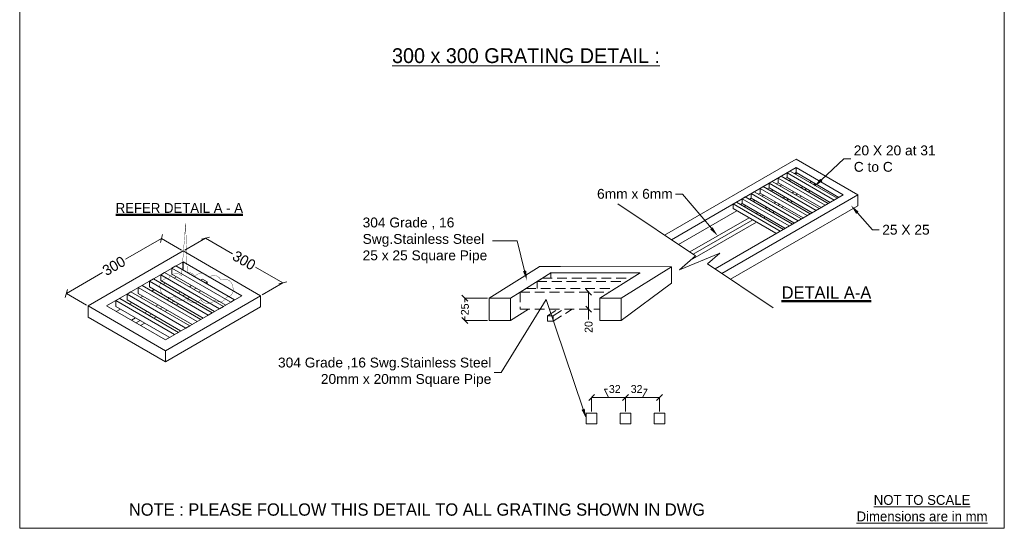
# Model space of a CAD drawing. Header units: metres. Extents: x 362935 to 596424, y 80601 to 172483.
# Tile 106 of 174: x 404056 to 414055, y 101611 to 106770. Entities that reach past the tile are written whole.
import ezdxf
from ezdxf import colors
from ezdxf.entities.mleader import LeaderData, LeaderLine
from ezdxf.math import Vec2, Vec3

# ---------------------------------------------------------------- set-up
doc = ezdxf.new("R2010")
doc.units = ezdxf.units.M
doc.linetypes.add('Hidden', pattern=[6, 4, -2])
doc.layers.get('0').update_dxf_attribs({"color": 8, "lineweight": 5})
doc.layers.get('Defpoints').update_dxf_attribs({"color": 8, "lineweight": 5})
for name, color, linetype, lineweight in [('CKD-Dimensions', 8, 'Continuous', 5), ('CKD_Grating', 8, 'Continuous', 5), ('L6', 8, 'Continuous', 5)]:
    doc.layers.add(name, color=color, linetype=linetype, lineweight=lineweight)
doc.styles.add('CKD_Dimension Text', font='GOTHIC.TTF')
doc.styles.get("Standard").update_dxf_attribs({"font": 'arial.ttf'})
doc.dimstyles.new('CKD-Dimensions', dxfattribs={"dimscale": 0.8, "dimtxt": 100, "dimasz": 75, "dimexe": 0, "dimexo": 20, "dimgap": 20, "dimtad": 0, "dimdec": 0, "dimzin": 4, "dimdsep": 46, "dimtxsty": 'CKD_Dimension Text', "dimblk": 'OBLIQUE', "dimcen": 12, "dimclrd": 256, "dimclre": 256, "dimclrt": 7, "dimazin": 2, "dimtfac": 1, "dimtdec": 0, "dimtofl": 0, "dimtmove": 1, "dimatfit": 2, "dimfxl": 0, "dimtolj": 1, "dimtzin": 0, "dimlwd": -1, "dimlwe": -1, "dimarcsym": 0})

# ---------------------------------------------------------------- blocks, each defined once
blk = doc.blocks.new('_Oblique')
at = {"color": 0, "linetype": 'ByBlock', "lineweight": -2}
blk.add_line((-0.5, -0.5), (0.5, 0.5), dxfattribs=at)
blk = doc.blocks.new('*D198')
at = {"layer": 'CKD-Dimensions', "ltscale": 4, "transparency": 16777216}
for p, q in [((5969.5, 1412), (5937.5, 1412)), ((5937.5, 1412), (5980.7, 1327.5)), ((5808.3, 1183.1), (5808.3, 1327.5)), ((5808.3, 1327.5), (6153.1, 1327.5)), ((6153.1, 1183.1), (6153.1, 1327.5))]:
    blk.add_line(p, q, dxfattribs=at)
at = {"layer": 'Defpoints', "color": 0, "transparency": 16777216}
for p in [(6153.1, 1327.5), (5808.3, 1167.1), (6153.1, 1167.1)]:
    blk.add_point(p, dxfattribs=at)
at = {"layer": 'CKD-Dimensions', "linetype": 'ByBlock', "transparency": 16777216, "xscale": 60, "yscale": 60, "zscale": 60, "rotation": 180}
blk.add_blockref('_Oblique', (5808.3, 1327.5), dxfattribs=at)
at = {"layer": 'CKD-Dimensions', "linetype": 'ByBlock', "transparency": 16777216, "xscale": 60, "yscale": 60, "zscale": 60}
blk.add_blockref('_Oblique', (6153.1, 1327.5), dxfattribs=at)
at = {"layer": 'CKD-Dimensions', "color": 7, "transparency": 16777216, "insert": (6043.2, 1412), "char_height": 80, "attachment_point": 5, "style": 'CKD_Dimension Text'}
blk.add_mtext('\\A1;32', dxfattribs=at)
blk = doc.blocks.new('*D199')
at = {"layer": 'CKD-Dimensions', "ltscale": 4, "transparency": 16777216}
for p, q in [((6370.5, 1412), (6325.5, 1327.5)), ((6338.5, 1412), (6370.5, 1412)), ((6153.1, 1183.1), (6153.1, 1327.5)), ((6153.1, 1327.5), (6497.9, 1327.5)), ((6497.9, 1183.1), (6497.9, 1327.5))]:
    blk.add_line(p, q, dxfattribs=at)
at = {"layer": 'Defpoints', "color": 0, "transparency": 16777216}
for p in [(6497.9, 1327.5), (6153.1, 1167.1), (6497.9, 1167.1)]:
    blk.add_point(p, dxfattribs=at)
at = {"layer": 'CKD-Dimensions', "linetype": 'ByBlock', "transparency": 16777216, "xscale": 60, "yscale": 60, "zscale": 60, "rotation": 180}
blk.add_blockref('_Oblique', (6153.1, 1327.5), dxfattribs=at)
at = {"layer": 'CKD-Dimensions', "linetype": 'ByBlock', "transparency": 16777216, "xscale": 60, "yscale": 60, "zscale": 60}
blk.add_blockref('_Oblique', (6497.9, 1327.5), dxfattribs=at)
at = {"layer": 'CKD-Dimensions', "color": 7, "transparency": 16777216, "insert": (6264.8, 1412), "char_height": 80, "attachment_point": 5, "style": 'CKD_Dimension Text'}
blk.add_mtext('\\A1;32', dxfattribs=at)
blk = doc.blocks.new('*D200')
at = {"layer": 'CKD-Dimensions', "ltscale": 4, "transparency": 16777216}
for p, q in [((1676, 2822.2), (1886.1, 2943.5)), ((1886.1, 2943.5), (2162.6, 2783.9)), ((2672, 2489.8), (2395.5, 2649.4)), ((2461.9, 2368.5), (2672, 2489.8))]:
    blk.add_line(p, q, dxfattribs=at)
at = {"layer": 'Defpoints', "color": 0, "transparency": 16777216}
for p in [(1660, 2813), (2672, 2489.8), (2445.9, 2359.3)]:
    blk.add_point(p, dxfattribs=at)
at = {"layer": 'CKD-Dimensions', "linetype": 'ByBlock', "transparency": 16777216, "xscale": 60, "yscale": 60, "zscale": 60}
for p, rotation in [((1886.1, 2943.5), 149.9999999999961), ((2672, 2489.8), 329.9999999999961)]:
    blk.add_blockref('_Oblique', p, dxfattribs=dict(at, rotation=rotation))
at = {"layer": 'CKD-Dimensions', "color": 7, "transparency": 16777216, "insert": (2279, 2716.7), "char_height": 80, "attachment_point": 5, "rotation": 330, "style": 'CKD_Dimension Text'}
blk.add_mtext('\\A1;{\\H1.3333x;300}', dxfattribs=at)
blk = doc.blocks.new('*D201')
at = {"layer": 'CKD-Dimensions', "ltscale": 4, "transparency": 16777216}
for p, q in [((1440, 2940), (1073.3, 2728.3)), ((1644, 2822.2), (1440, 2940)), ((473.8, 2382.2), (840.5, 2593.9)), ((677.8, 2264.4), (473.8, 2382.2))]:
    blk.add_line(p, q, dxfattribs=at)
at = {"layer": 'Defpoints', "color": 0, "transparency": 16777216}
for p in [(1660, 2813), (473.8, 2382.2), (693.8, 2255.2)]:
    blk.add_point(p, dxfattribs=at)
at = {"layer": 'CKD-Dimensions', "linetype": 'ByBlock', "transparency": 16777216, "xscale": 60, "yscale": 60, "zscale": 60}
for p, rotation in [((1440, 2940), 29.99999999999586), ((473.8, 2382.2), 209.9999999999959)]:
    blk.add_blockref('_Oblique', p, dxfattribs=dict(at, rotation=rotation))
at = {"layer": 'CKD-Dimensions', "color": 7, "transparency": 16777216, "insert": (956.9, 2661.1), "char_height": 80, "attachment_point": 5, "rotation": 30, "style": 'CKD_Dimension Text'}
blk.add_mtext('\\A1;{\\H1.3333x;300}', dxfattribs=at)
blk = doc.blocks.new('*D211')
at = {"layer": 'CKD-Dimensions', "ltscale": 4, "transparency": 16777216}
for p, q in [((4750.9, 2334.3), (4521.5, 2334.3)), ((4521.5, 2334.3), (4521.5, 2294.6)), ((4521.5, 2107.6), (4521.5, 2147.3)), ((4750.9, 2107.6), (4521.5, 2107.6))]:
    blk.add_line(p, q, dxfattribs=at)
at = {"layer": 'Defpoints', "color": 0, "transparency": 16777216}
for p in [(4521.5, 2334.3), (4766.9, 2334.3), (4766.9, 2107.6)]:
    blk.add_point(p, dxfattribs=at)
at = {"layer": 'CKD-Dimensions', "linetype": 'ByBlock', "transparency": 16777216, "xscale": 60, "yscale": 60, "zscale": 60}
for p, rotation in [((4521.5, 2334.3), 90), ((4521.5, 2107.6), 270)]:
    blk.add_blockref('_Oblique', p, dxfattribs=dict(at, rotation=rotation))
at = {"layer": 'CKD-Dimensions', "color": 7, "transparency": 16777216, "insert": (4521.5, 2221), "char_height": 80, "attachment_point": 5, "rotation": 90, "style": 'CKD_Dimension Text'}
blk.add_mtext('\\A1;25', dxfattribs=at)
blk = doc.blocks.new('*D212')
at = {"layer": 'CKD-Dimensions', "ltscale": 4, "transparency": 16777216}
for p, q in [((5781.5, 2395.2), (5778, 2395.2)), ((5778, 2222.7), (5778, 2395.2)), ((5781.5, 2222.7), (5778, 2222.7)), ((5778, 2222.7), (5778, 2116.3))]:
    blk.add_line(p, q, dxfattribs=at)
at = {"layer": 'Defpoints', "color": 0, "transparency": 16777216}
for p in [(5778, 2395.2), (5797.5, 2395.2), (5797.5, 2222.7)]:
    blk.add_point(p, dxfattribs=at)
at = {"layer": 'CKD-Dimensions', "linetype": 'ByBlock', "transparency": 16777216, "xscale": 60, "yscale": 60, "zscale": 60}
for p, rotation in [((5778, 2395.2), 90), ((5778, 2222.7), 270)]:
    blk.add_blockref('_Oblique', p, dxfattribs=dict(at, rotation=rotation))
at = {"layer": 'CKD-Dimensions', "color": 7, "transparency": 16777216, "insert": (5778, 2042), "char_height": 80, "attachment_point": 5, "rotation": 90, "style": 'CKD_Dimension Text'}
blk.add_mtext('\\A1;20', dxfattribs=at)
blk = doc.blocks.new('G$C70A365CB')
at = {"ltscale": 4}
blk.add_lwpolyline([(9999, 0), (0, 0), (0, 12692), (9999, 12692)], close=True, dxfattribs=at)
at = {"layer": 'CKD_Grating', "color": 8}
for p, q in [((6548.5, 2974), (7884.5, 3745.3)), ((7884.5, 3745.3), (8513.2, 3382.3)), ((6618.4, 2927.2), (7884.5, 3658.2)), ((7868.7, 3598.3), (7884.5, 3607.4)), ((7884.5, 3658.2), (8362.3, 3382.3)), ((7884.5, 3658.2), (7884.5, 3589.2)), ((7884.5, 3607.4), (8318.3, 3356.9)), ((7061.3, 2631.2), (8362.3, 3382.3)), ((7131.2, 2584.5), (8513.2, 3382.3)), ((8513.2, 3382.3), (8513.2, 3272.2)), ((6691.3, 2878.5), (7284.1, 3220.8)), ((7219.6, 2525.4), (8513.2, 3272.2)), ((693.8, 2255.2), (1660, 2813)), ((1660, 2813), (2445.9, 2359.3)), ((882.4, 2255.2), (1660, 2704.1)), ((1660, 2704.1), (2257.2, 2359.3)), ((4766.9, 2334.3), (5275.4, 2653.4)), ((5275.4, 2654.4), (5492.9, 2654.4)), ((5492.9, 2654.4), (6617.9, 2653.6)), ((6109.5, 2334.5), (6617.9, 2653.6)), ((6617.9, 2653.6), (6617.9, 2487.2)), ((5081.1, 2395.2), (5392.4, 2590.5)), ((5386.1, 2590.5), (6293.5, 2590.5)), ((5392.4, 2590.5), (5392.4, 2536.4)), ((5891.9, 2334.5), (6299.9, 2590.5)), ((6109.2, 2107.6), (6617.9, 2487.2)), ((1479.7, 1801.4), (2445.9, 2359.3)), ((1479.7, 1910.3), (2257.2, 2359.3)), ((2445.9, 2359.3), (2445.9, 2245.8)), ((4766.9, 2334.3), (4984.5, 2334.3)), ((4984.5, 2334.5), (4908.9, 2334.5)), ((5081.1, 2395.2), (4984.5, 2334.5)), ((4984.5, 2334.5), (4984.5, 2107.6)), ((5891.9, 2334.5), (6109.5, 2334.5)), ((5891.9, 2107.8), (5891.9, 2334.5)), ((6109.5, 2334.5), (6109.5, 2107.8)), ((693.8, 2255.2), (693.8, 2141.7)), ((693.8, 2255.2), (1479.7, 1801.4)), ((980.6, 2198.4), (1023.4, 2223.1)), ((1479.7, 1688), (2445.9, 2245.8)), ((4984.5, 2107.6), (5167.9, 2222.7)), ((693.8, 2141.7), (1479.7, 1688)), ((4984.5, 2107.6), (4766.9, 2107.6)), ((4984.5, 2107.6), (4908.9, 2107.6)), ((6109.5, 2107.8), (5891.9, 2107.8)), ((1479.7, 1801.4), (1479.7, 1688))]:
    blk.add_line(p, q, dxfattribs=at)
at = {"layer": 'CKD_Grating', "color": 4}
for p, q in [((7793.3, 3605.5), (7824.7, 3623.7)), ((7793.3, 3605.5), (8271.1, 3329.7)), ((7793.3, 3605.5), (7793.3, 3558.4)), ((7824.7, 3623.7), (8302.5, 3347.8)), ((7611, 3500.3), (7642.4, 3518.4)), ((7611, 3500.3), (8088.8, 3224.4)), ((7611, 3500.3), (7611, 3453.1)), ((7642.4, 3518.4), (8120.2, 3242.6)), ((7702.1, 3552.9), (7733.6, 3571.1)), ((7702.1, 3552.9), (8180, 3277.1)), ((7702.1, 3552.9), (7702.1, 3505.7)), ((7702.1, 3505.7), (8139.1, 3253.5)), ((7733.6, 3571.1), (8211.4, 3295.2)), ((7793.3, 3558.4), (8230.2, 3306.1)), ((7428.7, 3395), (7460.1, 3413.2)), ((7460.1, 3413.2), (7937.9, 3137.3)), ((7519.8, 3447.7), (7551.3, 3465.8)), ((7519.8, 3447.7), (7997.6, 3171.8)), ((7519.8, 3447.7), (7519.8, 3400.5)), ((7519.8, 3400.5), (7956.8, 3148.2)), ((7551.3, 3465.8), (8029.1, 3189.9)), ((7611, 3453.1), (8047.9, 3200.8)), ((7246.3, 3289.8), (7277.8, 3307.9)), ((7277.8, 3307.9), (7755.6, 3032)), ((7337.5, 3342.4), (7368.9, 3360.5)), ((7337.5, 3342.4), (7815.3, 3066.5)), ((7337.5, 3342.4), (7337.5, 3295.2)), ((7368.9, 3360.5), (7846.7, 3084.7)), ((7428.7, 3395), (7906.5, 3119.2)), ((7428.7, 3395), (7428.7, 3347.8)), ((7428.7, 3347.8), (7862.5, 3097.4)), ((8271.1, 3329.7), (8302.5, 3347.8)), ((7246.3, 3289.8), (7724.1, 3013.9)), ((7246.3, 3289.8), (7246.3, 3242.6)), ((7246.3, 3242.6), (7680.1, 2992.1)), ((7337.5, 3295.2), (7771.3, 3044.7)), ((8088.8, 3224.4), (8120.2, 3242.6)), ((8180, 3277.1), (8211.4, 3295.2)), ((7906.5, 3119.2), (7937.9, 3137.3)), ((7997.6, 3171.8), (8029.1, 3189.9)), ((7724.1, 3013.9), (7755.6, 3032)), ((7815.3, 3066.5), (7846.7, 3084.7)), ((1546, 2638.3), (1585.3, 2661)), ((1546, 2638.3), (2143.3, 2293.5)), ((1546, 2638.3), (1546, 2579.3)), ((1585.3, 2661), (2182.6, 2316.2)), ((1318.1, 2506.7), (1357.4, 2529.4)), ((1318.1, 2506.7), (1915.4, 2161.9)), ((1318.1, 2506.7), (1318.1, 2447.7)), ((1357.4, 2529.4), (1954.7, 2184.6)), ((1432.1, 2572.5), (1471.4, 2595.2)), ((1432.1, 2572.5), (2029.3, 2227.7)), ((1432.1, 2572.5), (1432.1, 2513.5)), ((1432.1, 2513.5), (1978.3, 2198.2)), ((1471.4, 2595.2), (2068.6, 2250.4)), ((1546, 2579.3), (2092.2, 2264)), ((1204.2, 2440.9), (1243.5, 2463.6)), ((1204.2, 2440.9), (1801.4, 2096.1)), ((1204.2, 2440.9), (1204.2, 2382)), ((1243.5, 2463.6), (1840.7, 2118.8)), ((1318.1, 2447.7), (1864.3, 2132.4)), ((976.3, 2309.4), (1015.6, 2332)), ((976.3, 2309.4), (1573.5, 1964.5)), ((976.3, 2309.4), (976.3, 2250.4)), ((1015.6, 2332), (1612.8, 1987.2)), ((1090.2, 2375.1), (1129.5, 2397.8)), ((1090.2, 2375.1), (1687.5, 2030.3)), ((1090.2, 2375.1), (1090.2, 2316.2)), ((1090.2, 2316.2), (1632.5, 2003.1)), ((1129.5, 2397.8), (1726.8, 2053)), ((1204.2, 2382), (1750.4, 2066.6)), ((2143.3, 2293.5), (2182.6, 2316.2)), ((976.3, 2250.4), (1518.5, 1937.3)), ((2029.3, 2227.7), (2068.6, 2250.4)), ((1801.4, 2096.1), (1840.7, 2118.8)), ((1915.4, 2161.9), (1954.7, 2184.6)), ((1687.5, 2030.3), (1726.8, 2053)), ((1573.5, 1964.5), (1612.8, 1987.2))]:
    blk.add_line(p, q, dxfattribs=at)
at = {"layer": 'CKD_Grating'}
for p, q in [((7683.3, 3494.8), (7702.1, 3505.7)), ((7774.4, 3547.5), (7793.3, 3558.4)), ((7812.2, 3525.7), (7831, 3536.6)), ((7501, 3389.6), (7519.8, 3400.5)), ((7592.1, 3442.2), (7611, 3453.1)), ((7629.8, 3420.4), (7648.7, 3431.3)), ((7721, 3473.1), (7739.9, 3483.9)), ((7409.8, 3336.9), (7428.7, 3347.8)), ((7447.5, 3315.2), (7466.4, 3326.1)), ((7538.7, 3367.8), (7557.5, 3378.7)), ((7318.6, 3284.3), (7337.5, 3295.2)), ((7356.4, 3262.5), (7375.2, 3273.4)), ((1660, 2704.1), (1660, 2617.9)), ((1569.6, 2538.5), (1593.2, 2552.1)), ((1341.7, 2406.9), (1365.3, 2420.5)), ((1455.7, 2472.7), (1479.2, 2486.3)), ((1227.8, 2341.1), (1251.3, 2354.7)), ((882.4, 2255.2), (1479.7, 1910.3)), ((1113.8, 2275.3), (1137.4, 2288.9))]:
    blk.add_line(p, q, dxfattribs=at)
at = {"layer": 'CKD_Grating', "color": 3}
for p, q in [((8025.9, 3507.5), (8041.6, 3516.6)), ((8041.6, 3516.6), (8079.4, 3494.8)), ((7843.6, 3402.3), (7862.5, 3413.2)), ((7934.8, 3454.9), (7953.6, 3465.8)), ((7972.5, 3433.1), (7991.3, 3444)), ((8010.2, 3411.4), (8029.1, 3422.2)), ((8063.6, 3485.8), (8079.4, 3494.8)), ((8079.4, 3476.7), (8079.4, 3494.8)), ((7661.3, 3297), (7680.1, 3307.9)), ((7752.4, 3349.6), (7771.3, 3360.5)), ((7790.2, 3327.9), (7809, 3338.8)), ((7827.9, 3306.1), (7846.7, 3317)), ((7881.3, 3380.5), (7900.2, 3391.4)), ((7919, 3358.7), (7937.9, 3369.6)), ((7479, 3191.8), (7497.8, 3202.6)), ((7570.1, 3244.4), (7589, 3255.3)), ((7607.8, 3222.6), (7626.7, 3233.5)), ((7645.6, 3200.8), (7664.4, 3211.7)), ((7699, 3275.2), (7717.9, 3286.1)), ((7736.7, 3253.5), (7755.6, 3264.3)), ((6804.9, 2802.6), (7406.7, 3150)), ((6812.7, 2719.9), (7482.1, 3106.5)), ((6839.9, 2779.2), (7444.4, 3128.2)), ((7516.7, 3170), (7535.5, 3180.9)), ((7554.4, 3148.2), (7573.3, 3159.1)), ((1836.8, 2515.8), (1856.5, 2527.1)), ((1856.5, 2527.1), (1903.6, 2499.9)), ((1884, 2488.6), (1903.6, 2499.9)), ((1903.6, 2477.2), (1903.6, 2499.9)), ((1722.9, 2450), (1746.4, 2463.6)), ((1770, 2422.8), (1793.6, 2436.4)), ((1817.2, 2395.6), (1840.7, 2409.2)), ((1495, 2318.4), (1518.5, 2332)), ((1542.1, 2291.2), (1565.7, 2304.8)), ((1608.9, 2384.2), (1632.5, 2397.8)), ((1656.1, 2357), (1679.6, 2370.6)), ((1703.2, 2329.8), (1726.8, 2343.4)), ((1267, 2186.9), (1290.6, 2200.5)), ((1381, 2252.6), (1404.6, 2266.3)), ((1428.2, 2225.4), (1451.7, 2239)), ((1475.3, 2198.2), (1498.9, 2211.8)), ((1589.3, 2264), (1612.8, 2277.6)), ((1133.9, 2110), (1176.7, 2134.7)), ((1181, 2082.7), (1223.8, 2107.5)), ((1314.2, 2159.6), (1337.8, 2173.2)), ((1361.4, 2132.4), (1384.9, 2146)), ((1228.2, 2055.5), (1271, 2080.2))]:
    blk.add_line(p, q, dxfattribs=at)
at = {"layer": 'CKD_Grating', "color": 1}
for p, q in [((6075.6, 3290.1), (6862.9, 2763.8)), ((6700.3, 2621.8), (7110.7, 2791.4)), ((6862.9, 2763.8), (6700.3, 2621.8)), ((7110.7, 2791.4), (6985.6, 2681.8)), ((6985.6, 2681.8), (7650.2, 2237.6))]:
    blk.add_line(p, q, dxfattribs=at)
at = {"layer": 'CKD_Grating', "color": 4, "linetype": 'Hidden', "ltscale": 25}
for p, q in [((5307.9, 2536.4), (5254.1, 2503.7)), ((5254.1, 2505), (6161.6, 2505)), ((5254.1, 2505), (5254.1, 2433.4)), ((5307.9, 2536.4), (6215.3, 2536.4)), ((5142.1, 2433.4), (5081.1, 2395.2)), ((5142.1, 2433.4), (6049.6, 2433.4)), ((5081.1, 2395.2), (5988.6, 2395.2)), ((5081.1, 2395.2), (5081.1, 2222.7)), ((5081.1, 2222.7), (5891.9, 2222.7))]:
    blk.add_line(p, q, dxfattribs=at)
at = {"layer": 'CKD_Grating', "color": 3, "linetype": 'Hidden', "ltscale": 25}
for p, q in [((5361.5, 2154.7), (5470, 2222.7)), ((5416, 2100.2), (5611.2, 2222.7)), ((5416, 2154.7), (5524.4, 2222.7))]:
    blk.add_line(p, q, dxfattribs=at)
at = {"layer": 'CKD_Grating', "color": 8}
blk.add_lwpolyline([(4766.9, 2107.6), (4766.9, 2334.3)], dxfattribs=at)
at = {"layer": 'CKD_Grating', "color": 3, "linetype": 'Hidden', "ltscale": 25}
blk.add_lwpolyline([(5361.5, 2100.2), (5416, 2100.2), (5416, 2154.7), (5361.5, 2154.7)], close=True, dxfattribs=at)
at = {"layer": 'CKD_Grating', "color": 4}
for points in [[(5753.8, 1058.2), (5862.7, 1058.2), (5862.7, 1167.1), (5753.8, 1167.1)], [(6098.6, 1058.2), (6207.5, 1058.2), (6207.5, 1167.1), (6098.6, 1167.1)], [(6443.5, 1058.2), (6552.4, 1058.2), (6552.4, 1167.1), (6443.5, 1167.1)]]:
    blk.add_lwpolyline(points, close=True, dxfattribs=at)
at = {"layer": 'L6', "color": 6, "lineweight": 50, "const_width": 3.02}
blk.add_lwpolyline([(1685.3, 3091.5), (1644, 2562.6, 0.520567), (1514.1, 2534.3, 0.520567), (1424.4, 2438.3, 0.520567), (1571.1, 2351.3), (1571.1, 2351.3, 0.520567), (1690.8, 2333.1, 0.520567), (1837.4, 2320, 0.520567), (1979.7, 2315.3, 0.520567), (2099.2, 2344.7, 0.520567), (2163.2, 2448.8, 0.520567), (2041.3, 2520, 0.520567), (1922.2, 2543.3, 0.520567), (1780.8, 2555.8, 0.285488), (1701.4, 2594.5)], format="xyb", close=True, dxfattribs=at)
at = {"layer": 'L6', "attachment_point": 5, "style": 'CKD_Dimension Text'}
for s, insert, char_height, width in [('\\A1;{\\L300 x 300 GRATING DETAIL :}', (5141.3, 4793.3), 150, 3696.114), ('\\A1;{\\LNOT TO SCALE\\PDimensions are in mm}', (9163.6, 203.3), 100, 2412.001), ('\\A1;NOTE : PLEASE FOLLOW THIS DETAIL TO ALL GRATING SHOWN IN DWG  ', (4034.3, 189.3), 125, 7585.34)]:
    blk.add_mtext(s, dxfattribs=dict(at, insert=insert, char_height=char_height, width=width))
at = {"layer": 'L6', "lineweight": 50, "width": 2991.605, "attachment_point": 5, "style": 'CKD_Dimension Text'}
for s, insert, char_height in [('\\A1;{\\L\\C6;REFER DETAIL A - A}', (1621.3, 3249.3), 100), ('\\A1;{\\L\\C6;DETAIL A-A}', (8192.8, 2391.3), 125)]:
    blk.add_mtext(s, dxfattribs=dict(at, insert=insert, char_height=char_height))
at = {"layer": 'CKD-Dimensions', "ltscale": 4}
for p2, distance, picture, middle in [((693.8, 2255.2), -220, '*D201', (956.9, 2661.1)), ((2445.9, 2359.3), 226.1, '*D200', (2279, 2716.7))]:
    dim = blk.add_aligned_dim(p1=(1660, 2813), p2=p2, distance=distance, text='{\\H1.3333x;300}', dimstyle='CKD-Dimensions', dxfattribs=at)
    dim.commit()
    dim.dimension.update_dxf_attribs({"geometry": picture, "text_midpoint": middle})
dim = blk.add_linear_dim(base=(5778, 2395.2), p1=(5797.5, 2222.7), p2=(5797.5, 2395.2), angle=90, text='20', dimstyle='CKD-Dimensions', dxfattribs=at)
dim.commit()
dim.dimension.update_dxf_attribs({"geometry": '*D212', "text_midpoint": (5773.5, 2042), "dimtype": 160})
dim = blk.add_linear_dim(base=(4521.5, 2334.3), p1=(4766.9, 2107.6), p2=(4766.9, 2334.3), angle=90, text='25', dimstyle='CKD-Dimensions', dxfattribs=at)
dim.commit()
dim.dimension.update_dxf_attribs({"geometry": '*D211', "text_midpoint": (4521.5, 2221)})
for base, p1, p2, picture, middle in [((6153.1, 1327.5), (5808.3, 1167.1), (6153.1, 1167.1), '*D198', (5985.5, 1412)), ((6497.9, 1327.5), (6153.1, 1167.1), (6497.9, 1167.1), '*D199', (6322.5, 1412))]:
    dim = blk.add_linear_dim(base=base, p1=p1, p2=p2, text='32', dimstyle='CKD-Dimensions', dxfattribs=at)
    dim.commit()
    dim.dimension.update_dxf_attribs({"geometry": picture, "text_midpoint": middle, "dimtype": 160})
ml = blk.add_multileader_mtext('Standard', dxfattribs=at)
ml.set_content('20 X 20 at 31\\PC to C', color=7)
ml.set_leader_properties(color=152)
ml.build(insert=Vec2(0, 0))
ml.multileader.update_dxf_attribs({"text_left_attachment_type": 2, "text_right_attachment_type": 2, "dogleg_length": 70, "arrow_head_size": 100})
ctx = ml.context
ctx.base_point, ctx.char_height, ctx.arrow_head_size, ctx.landing_gap_size, ctx.plane_origin = Vec3(8440.5, 3746), 100, 100, 30, Vec3(8068, 3466)
ctx.left_attachment, ctx.right_attachment = 2, 2
notes = []
notes.append((ctx, [(0, (1, 1, 0), (8370.5, 3746), (1, 0), 70, [(0, [(8068, 3466)], 0, [])])]))
ctx.mtext.insert, ctx.mtext.flow_direction = Vec3(8470.5, 3883.1), 5
ml = blk.add_multileader_mtext('Standard', dxfattribs=at)
ml.set_content('6mm x 6mm', color=7)
ml.set_leader_properties(color=152)
ml.build(insert=Vec2(0, 0))
ml.multileader.update_dxf_attribs({"text_left_attachment_type": 2, "text_right_attachment_type": 2, "dogleg_length": 70, "arrow_head_size": 100})
ctx = ml.context
ctx.base_point, ctx.char_height, ctx.arrow_head_size, ctx.landing_gap_size, ctx.plane_origin = Vec3(5799.7, 3390), 100, 100, 30, Vec3(7088.6, 2966.4)
ctx.left_attachment, ctx.right_attachment, ctx.text_align_type, ctx.attachment_type = 2, 2, 2, 2
notes.append((ctx, [(0, (1, 1, 0), (6731.5, 3390), (-1, 0), 70, [(0, [(7088.6, 2966.4)], 0, [])])]))
ctx.mtext.insert, ctx.mtext.alignment, ctx.mtext.flow_direction = Vec3(6631.5, 3442.5), 3, 5
ml = blk.add_multileader_mtext('Standard', dxfattribs=at)
ml.set_content('25 X 25', color=7)
ml.set_leader_properties(color=152)
ml.build(insert=Vec2(0, 0))
ml.multileader.update_dxf_attribs({"text_left_attachment_type": 2, "text_right_attachment_type": 2, "dogleg_length": 70, "arrow_head_size": 100})
ctx = ml.context
ctx.base_point, ctx.char_height, ctx.arrow_head_size, ctx.landing_gap_size, ctx.plane_origin = Vec3(8729.5, 3026), 100, 100, 30, Vec3(8441.5, 3276)
ctx.left_attachment, ctx.right_attachment = 2, 2
notes.append((ctx, [(0, (1, 1, 0), (8659.5, 3026), (1, 0), 70, [(0, [(8441.5, 3276)], 0, [])])]))
ctx.mtext.insert, ctx.mtext.flow_direction = Vec3(8759.5, 3078.5), 5
ml = blk.add_multileader_mtext('Standard', dxfattribs=at)
ml.set_content('304 Grade , 16 Swg.Stainless Steel\\P25 x 25 Square Pipe', color=7)
ml.set_leader_properties(color=152)
ml.build(insert=Vec2(0, 0))
ml.multileader.update_dxf_attribs({"text_left_attachment_type": 2, "text_right_attachment_type": 2, "dogleg_length": 70, "arrow_head_size": 100})
ctx = ml.context
ctx.base_point, ctx.char_height, ctx.arrow_head_size, ctx.landing_gap_size, ctx.plane_origin = Vec3(3452.5, 2916.1), 100, 100, 30, Vec3(5802, 2738)
ctx.left_attachment, ctx.right_attachment, ctx.attachment_type = 2, 2, 2
notes.append((ctx, [(0, (1, 1, 0), (5052, 2916.1), (-1, 0), 249, [(0, [(5151, 2514)], 0, [])])]))
ctx.mtext.insert, ctx.mtext.width, ctx.mtext.flow_direction = Vec3(3482.5, 3152), 1719.509, 5
ml = blk.add_multileader_mtext('Standard', dxfattribs=at)
ml.set_content('304 Grade ,16 Swg.Stainless Steel\\P20mm x 20mm Square Pipe', color=7)
ml.set_leader_properties(color=152)
ml.build(insert=Vec2(0, 0))
ml.multileader.update_dxf_attribs({"text_left_attachment_type": 2, "text_right_attachment_type": 2, "dogleg_length": 70, "arrow_head_size": 100})
ctx = ml.context
ctx.base_point, ctx.char_height, ctx.arrow_head_size, ctx.landing_gap_size, ctx.plane_origin = Vec3(2557.3, 1580), 100, 100, 30, Vec3(5753.8, 1112.6)
ctx.left_attachment, ctx.right_attachment, ctx.text_align_type, ctx.attachment_type = 2, 2, 2, 2
notes.append((ctx, [(0, (1, 1, 0), (4889.5, 1580), (-1, 0), 70, [(1, [(5753.8, 1112.6), (5345.2, 2322.4)], 0, [])])]))
ctx.mtext.insert, ctx.mtext.alignment, ctx.mtext.flow_direction = Vec3(4789.5, 1731.3), 3, 5
for ctx, leaders in notes:
    for number, flags, end, landing, length, lines in leaders:
        leader = LeaderData()
        leader.index, (leader.has_last_leader_line, leader.has_dogleg_vector, leader.attachment_direction) = number, flags
        leader.last_leader_point, leader.dogleg_vector, leader.dogleg_length = Vec3(end), Vec3(landing), length
        for number, points, colour, breaks in lines:
            line = LeaderLine()
            line.index, line.vertices, line.color, line.breaks = number, Vec3.list(points), colors.encode_raw_color(colour), breaks
            leader.lines.append(line)
        ctx.leaders.append(leader)

msp = doc.modelspace()

# ---------------------------------------------------------------- block references
at = {"ltscale": 4}
msp.add_blockref('G$C70A365CB', (404055.7, 101611.5), dxfattribs=at)

doc.saveas('drawing.dxf')
